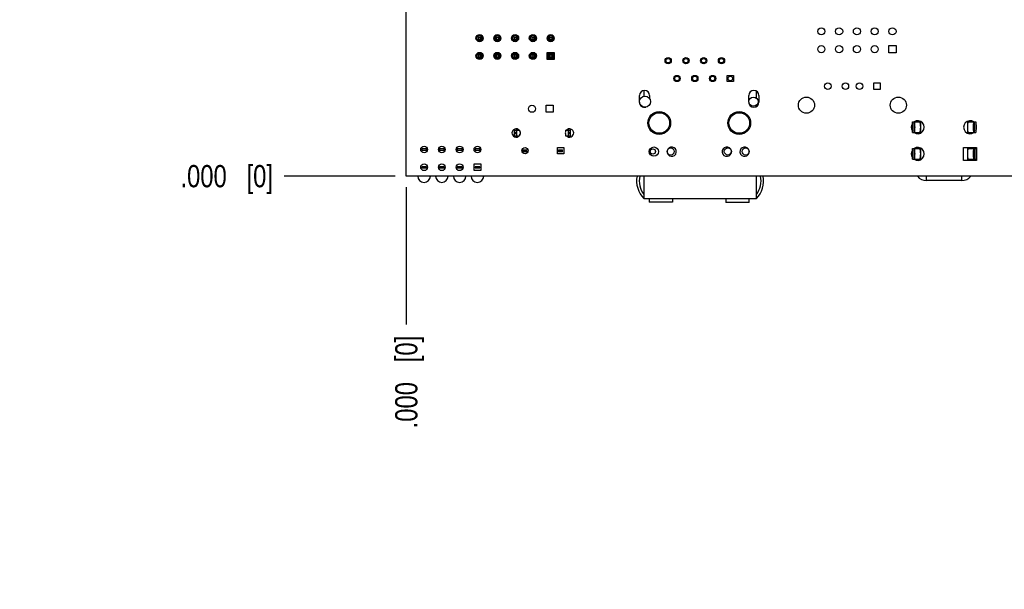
# Model space of a CAD drawing. Header units: inches. Extents: x 0 to 34, y 0 to 22.
# Tile 16 of 28: x 20.5 to 26, y 10.5 to 13.7. Entities that reach past the tile are written whole.
import ezdxf

# ---------------------------------------------------------------- set-up
doc = ezdxf.new("R2010")
doc.units = ezdxf.units.IN
doc.header["$LTSCALE"] = 1.87
doc.header["$MEASUREMENT"] = 0
doc.layers.get('0').update_dxf_attribs({"linetype": 'CONTINUOUS'})
doc.layers.add('DIMENSIONS', color=7, linetype='CONTINUOUS')
doc.styles.get("Standard").update_dxf_attribs({"font": 'txt', "width": 0.8})
doc.dimstyles.new('DIMSTYLE_2', dxfattribs={"dimtxt": 0.125, "dimasz": 0.18, "dimexe": 0.18, "dimexo": 0.0625, "dimgap": 0.09, "dimtad": 0, "dimtih": 1, "dimtoh": 1, "dimdec": 3, "dimzin": 4, "dimdsep": 46, "dimtxsty": 'STANDARD', "dimblk": '_FILLED', "dimblk1": '_FILLED', "dimblk2": '_FILLED', "dimcen": 0.09, "dimadec": 0, "dimazin": 0, "dimtp": 0.01, "dimtm": 0.01, "dimtfac": 1, "dimtdec": 3, "dimtofl": 0, "dimtmove": 0, "dimatfit": 3, "dimldrblk": '_FILLED', "dimfxl": 1, "dimtolj": 1, "dimtzin": 4, "dimarcsym": 0})

# ---------------------------------------------------------------- blocks, each defined once
blk = doc.blocks.new('*D3')
at = {"layer": 'DIMENSIONS', "color": 2, "linetype": 'CONTINUOUS'}
blk.add_line((28.6866, 12.7347), (28.6866, 11.9625), dxfattribs=at)
at = {"layer": 'DIMENSIONS', "color": 2, "linetype": 'CONTINUOUS', "insert": (28.6241, 11.9), "char_height": 0.125, "width": 1.425, "attachment_point": 3, "rotation": 90, "line_spacing_factor": 0.9}
blk.add_mtext('6.050{\\Ftxt.shx;\\W1.000000;\\H0.125000; }[153.67]', dxfattribs=at)
blk = doc.blocks.new('_FILLED')
at = {"color": 0, "linetype": 'BYBLOCK'}
blk.add_solid([(0, 0), (-1, 0.174), (-1, -0.174)], dxfattribs=at)
blk = doc.blocks.new('*D4')
at = {"layer": 'DIMENSIONS', "color": 2, "linetype": 'CONTINUOUS'}
blk.add_line((22.6366, 12.7347), (22.6366, 11.9625), dxfattribs=at)
at = {"layer": 'DIMENSIONS', "color": 2, "linetype": 'CONTINUOUS', "insert": (22.5741, 11.9), "char_height": 0.125, "width": 0.825, "attachment_point": 3, "rotation": 90, "line_spacing_factor": 0.9}
blk.add_mtext('.000{\\Ftxt.shx;\\W1.000000;\\H0.125000; }[0]', dxfattribs=at)
blk = doc.blocks.new('*D8')
at = {"layer": 'DIMENSIONS', "color": 2, "linetype": 'CONTINUOUS'}
blk.add_line((22.5741, 16.8472), (21.9491, 16.8472), dxfattribs=at)
at = {"layer": 'DIMENSIONS', "color": 2, "linetype": 'CONTINUOUS', "insert": (21.8866, 16.9097), "char_height": 0.125, "width": 1.425, "attachment_point": 3, "line_spacing_factor": 0.9}
blk.add_mtext('4.050{\\Ftxt.shx;\\W1.000000;\\H0.125000; }[102.87]', dxfattribs=at)
blk = doc.blocks.new('*D9')
at = {"layer": 'DIMENSIONS', "color": 2, "linetype": 'CONTINUOUS'}
blk.add_line((22.5741, 12.7972), (21.9491, 12.7972), dxfattribs=at)
at = {"layer": 'DIMENSIONS', "color": 2, "linetype": 'CONTINUOUS', "insert": (21.8866, 12.8597), "char_height": 0.125, "width": 0.825, "attachment_point": 3, "line_spacing_factor": 0.9}
blk.add_mtext('.000{\\Ftxt.shx;\\W1.000000;\\H0.125000; }[0]', dxfattribs=at)
blk = doc.blocks.new('*D10')
at = {"layer": 'DIMENSIONS', "color": 2, "linetype": 'CONTINUOUS'}
blk.add_line((22.575, 16.6712), (21.9491, 16.6712), dxfattribs=at)
at = {"layer": 'DIMENSIONS', "color": 2, "linetype": 'CONTINUOUS', "insert": (21.8866, 16.7337), "char_height": 0.125, "width": 1.225, "attachment_point": 3, "line_spacing_factor": 0.9}
blk.add_mtext('3.874{\\Ftxt.shx;\\W1.000000;\\H0.125000; }[98.4]', dxfattribs=at)
blk = doc.blocks.new('*D11')
at = {"layer": 'DIMENSIONS', "color": 2, "linetype": 'CONTINUOUS'}
blk.add_line((22.575, 13.8472), (21.9491, 13.8472), dxfattribs=at)
at = {"layer": 'DIMENSIONS', "color": 2, "linetype": 'CONTINUOUS', "insert": (21.8866, 13.9097), "char_height": 0.125, "width": 1.325, "attachment_point": 3, "line_spacing_factor": 0.9}
blk.add_mtext('1.050{\\Ftxt.shx;\\W1.000000;\\H0.125000; }[26.67]', dxfattribs=at)
blk = doc.blocks.new('*D50')
at = {"layer": 'DIMENSIONS', "color": 2, "linetype": 'CONTINUOUS'}
for p, q in [((22.9057, 16.6062), (22.5511, 16.506)), ((24.025, 16.6062), (22.9057, 16.6062)), ((22.5511, 16.506), (21.9491, 16.506))]:
    blk.add_line(p, q, dxfattribs=at)
at = {"layer": 'DIMENSIONS', "color": 2, "linetype": 'CONTINUOUS', "insert": (21.8866, 16.5685), "char_height": 0.125, "width": 1.325, "attachment_point": 3, "line_spacing_factor": 0.9}
blk.add_mtext('3.809{\\Ftxt.shx;\\W1.000000;\\H0.125000; }[96.75]', dxfattribs=at)

msp = doc.modelspace()

# ---------------------------------------------------------------- linework, layer by layer
at = {"color": 7, "linetype": 'CONTINUOUS'}
for p, q in [((22.6366, 12.7972), (22.6366, 16.8472)), ((23.0318, 13.5835), (23.0318, 13.5625)), ((23.0363, 13.5855), (23.0428, 13.579)), ((23.0363, 13.5605), (23.0363, 13.5855)), ((23.0613, 13.5855), (23.0363, 13.5855)), ((23.0593, 13.59), (23.0383, 13.59)), ((23.0428, 13.579), (23.0428, 13.567)), ((23.0428, 13.579), (23.0548, 13.579)), ((23.0613, 13.5855), (23.0548, 13.579)), ((23.0548, 13.579), (23.0548, 13.567)), ((23.0613, 13.5605), (23.0613, 13.5855)), ((23.0658, 13.5625), (23.0658, 13.5835)), ((23.1318, 13.5835), (23.1318, 13.5625)), ((23.1363, 13.5605), (23.1363, 13.5855)), ((23.1363, 13.5855), (23.1428, 13.579)), ((23.1613, 13.5855), (23.1363, 13.5855)), ((23.1593, 13.59), (23.1383, 13.59)), ((23.1428, 13.579), (23.1428, 13.567)), ((23.1428, 13.579), (23.1548, 13.579)), ((23.1613, 13.5855), (23.1548, 13.579)), ((23.1548, 13.579), (23.1548, 13.567)), ((23.1613, 13.5605), (23.1613, 13.5855)), ((23.1658, 13.5625), (23.1658, 13.5835)), ((23.2318, 13.5835), (23.2318, 13.5625)), ((23.2363, 13.5605), (23.2363, 13.5855)), ((23.2363, 13.5855), (23.2428, 13.579)), ((23.2613, 13.5855), (23.2363, 13.5855)), ((23.2593, 13.59), (23.2383, 13.59)), ((23.2428, 13.579), (23.2428, 13.567)), ((23.2428, 13.579), (23.2548, 13.579)), ((23.2613, 13.5855), (23.2548, 13.579)), ((23.2548, 13.579), (23.2548, 13.567)), ((23.2613, 13.5605), (23.2613, 13.5855)), ((23.2658, 13.5625), (23.2658, 13.5835)), ((23.3318, 13.5835), (23.3318, 13.5625)), ((23.3363, 13.5855), (23.3428, 13.579)), ((23.3363, 13.5605), (23.3363, 13.5855)), ((23.3613, 13.5855), (23.3363, 13.5855)), ((23.3593, 13.59), (23.3383, 13.59)), ((23.3428, 13.579), (23.3428, 13.567)), ((23.3428, 13.579), (23.3548, 13.579)), ((23.3613, 13.5855), (23.3548, 13.579)), ((23.3548, 13.579), (23.3548, 13.567)), ((23.3613, 13.5605), (23.3613, 13.5855)), ((23.3658, 13.5625), (23.3658, 13.5835)), ((23.4318, 13.5835), (23.4318, 13.5625)), ((23.4363, 13.5605), (23.4363, 13.5855)), ((23.4363, 13.5855), (23.4428, 13.579)), ((23.4613, 13.5855), (23.4363, 13.5855)), ((23.4593, 13.59), (23.4383, 13.59)), ((23.4428, 13.579), (23.4428, 13.567)), ((23.4428, 13.579), (23.4548, 13.579)), ((23.4613, 13.5855), (23.4548, 13.579)), ((23.4548, 13.579), (23.4548, 13.567)), ((23.4613, 13.5605), (23.4613, 13.5855)), ((23.4658, 13.5625), (23.4658, 13.5835)), ((23.0428, 13.567), (23.0363, 13.5605)), ((23.0613, 13.5605), (23.0363, 13.5605)), ((23.0383, 13.556), (23.0593, 13.556)), ((23.0428, 13.567), (23.0548, 13.567)), ((23.0548, 13.567), (23.0613, 13.5605)), ((23.1428, 13.567), (23.1363, 13.5605)), ((23.1613, 13.5605), (23.1363, 13.5605)), ((23.1383, 13.556), (23.1593, 13.556)), ((23.1428, 13.567), (23.1548, 13.567)), ((23.1548, 13.567), (23.1613, 13.5605)), ((23.2428, 13.567), (23.2363, 13.5605)), ((23.2613, 13.5605), (23.2363, 13.5605)), ((23.2383, 13.556), (23.2593, 13.556)), ((23.2428, 13.567), (23.2548, 13.567)), ((23.2548, 13.567), (23.2613, 13.5605)), ((23.3428, 13.567), (23.3363, 13.5605)), ((23.3613, 13.5605), (23.3363, 13.5605)), ((23.3383, 13.556), (23.3593, 13.556)), ((23.3428, 13.567), (23.3548, 13.567)), ((23.3548, 13.567), (23.3613, 13.5605)), ((23.4428, 13.567), (23.4363, 13.5605)), ((23.4613, 13.5605), (23.4363, 13.5605)), ((23.4383, 13.556), (23.4593, 13.556)), ((23.4428, 13.567), (23.4548, 13.567)), ((23.4548, 13.567), (23.4613, 13.5605)), ((25.3518, 13.531), (25.3918, 13.531)), ((25.3518, 13.491), (25.3518, 13.531)), ((25.3918, 13.531), (25.3918, 13.491)), ((23.0318, 13.4835), (23.0318, 13.4625)), ((23.0363, 13.4855), (23.0428, 13.479)), ((23.0363, 13.4605), (23.0363, 13.4855)), ((23.0613, 13.4855), (23.0363, 13.4855)), ((23.0428, 13.467), (23.0363, 13.4605)), ((23.0593, 13.49), (23.0383, 13.49)), ((23.0428, 13.479), (23.0428, 13.467)), ((23.0428, 13.479), (23.0548, 13.479)), ((23.0428, 13.467), (23.0548, 13.467)), ((23.0613, 13.4855), (23.0548, 13.479)), ((23.0548, 13.479), (23.0548, 13.467)), ((23.0548, 13.467), (23.0613, 13.4605)), ((23.0613, 13.4605), (23.0613, 13.4855)), ((23.0658, 13.4625), (23.0658, 13.4835)), ((23.1318, 13.4835), (23.1318, 13.4625)), ((23.1363, 13.4855), (23.1428, 13.479)), ((23.1363, 13.4605), (23.1363, 13.4855)), ((23.1613, 13.4855), (23.1363, 13.4855)), ((23.1428, 13.467), (23.1363, 13.4605)), ((23.1593, 13.49), (23.1383, 13.49)), ((23.1428, 13.479), (23.1428, 13.467)), ((23.1428, 13.479), (23.1548, 13.479)), ((23.1428, 13.467), (23.1548, 13.467)), ((23.1613, 13.4855), (23.1548, 13.479)), ((23.1548, 13.479), (23.1548, 13.467)), ((23.1548, 13.467), (23.1613, 13.4605)), ((23.1613, 13.4605), (23.1613, 13.4855)), ((23.1658, 13.4625), (23.1658, 13.4835)), ((23.2318, 13.4835), (23.2318, 13.4625)), ((23.2363, 13.4605), (23.2363, 13.4855)), ((23.2363, 13.4855), (23.2428, 13.479)), ((23.2613, 13.4855), (23.2363, 13.4855)), ((23.2428, 13.467), (23.2363, 13.4605)), ((23.2593, 13.49), (23.2383, 13.49)), ((23.2428, 13.479), (23.2428, 13.467)), ((23.2428, 13.479), (23.2548, 13.479)), ((23.2428, 13.467), (23.2548, 13.467)), ((23.2613, 13.4855), (23.2548, 13.479)), ((23.2548, 13.479), (23.2548, 13.467)), ((23.2548, 13.467), (23.2613, 13.4605)), ((23.2613, 13.4605), (23.2613, 13.4855)), ((23.2658, 13.4625), (23.2658, 13.4835)), ((23.3318, 13.4835), (23.3318, 13.4625)), ((23.3363, 13.4855), (23.3428, 13.479)), ((23.3363, 13.4605), (23.3363, 13.4855)), ((23.3613, 13.4855), (23.3363, 13.4855)), ((23.3428, 13.467), (23.3363, 13.4605)), ((23.3593, 13.49), (23.3383, 13.49)), ((23.3428, 13.479), (23.3428, 13.467)), ((23.3428, 13.479), (23.3548, 13.479)), ((23.3428, 13.467), (23.3548, 13.467)), ((23.3613, 13.4855), (23.3548, 13.479)), ((23.3548, 13.479), (23.3548, 13.467)), ((23.3548, 13.467), (23.3613, 13.4605)), ((23.3613, 13.4605), (23.3613, 13.4855)), ((23.3658, 13.4625), (23.3658, 13.4835)), ((23.4318, 13.49), (23.4288, 13.493)), ((23.4288, 13.453), (23.4288, 13.493)), ((23.4288, 13.493), (23.4688, 13.493)), ((23.4318, 13.49), (23.4318, 13.456)), ((23.4658, 13.49), (23.4318, 13.49)), ((23.4363, 13.4855), (23.4428, 13.479)), ((23.4363, 13.4605), (23.4363, 13.4855)), ((23.4613, 13.4855), (23.4363, 13.4855)), ((23.4428, 13.467), (23.4363, 13.4605)), ((23.4428, 13.479), (23.4428, 13.467)), ((23.4428, 13.479), (23.4548, 13.479)), ((23.4428, 13.467), (23.4548, 13.467)), ((23.4613, 13.4855), (23.4548, 13.479)), ((23.4548, 13.479), (23.4548, 13.467)), ((23.4548, 13.467), (23.4613, 13.4605)), ((23.4613, 13.4605), (23.4613, 13.4855)), ((23.4688, 13.493), (23.4658, 13.49)), ((23.4658, 13.456), (23.4658, 13.49)), ((23.4688, 13.493), (23.4688, 13.453)), ((25.3918, 13.491), (25.3518, 13.491)), ((23.0613, 13.4605), (23.0363, 13.4605)), ((23.0383, 13.456), (23.0593, 13.456)), ((23.1613, 13.4605), (23.1363, 13.4605)), ((23.1383, 13.456), (23.1593, 13.456)), ((23.2613, 13.4605), (23.2363, 13.4605)), ((23.2383, 13.456), (23.2593, 13.456)), ((23.3613, 13.4605), (23.3363, 13.4605)), ((23.3383, 13.456), (23.3593, 13.456)), ((23.4318, 13.456), (23.4288, 13.453)), ((23.4688, 13.453), (23.4288, 13.453)), ((23.4318, 13.456), (23.4658, 13.456)), ((23.4613, 13.4605), (23.4363, 13.4605)), ((23.4658, 13.456), (23.4688, 13.453)), ((24.4423, 13.3285), (24.4423, 13.3635)), ((24.4423, 13.3635), (24.4773, 13.3635)), ((24.4773, 13.3635), (24.4773, 13.3285)), ((24.4773, 13.3285), (24.4423, 13.3285)), ((25.2663, 13.3212), (25.3023, 13.3212)), ((25.2663, 13.2852), (25.2663, 13.3212)), ((25.3023, 13.3212), (25.3023, 13.2852)), ((23.9488, 13.213), (23.9488, 13.251)), ((23.9723, 13.2791), (23.9723, 13.2461)), ((24.0058, 13.251), (24.0058, 13.2329)), ((24.5638, 13.213), (24.5638, 13.251)), ((24.6073, 13.2353), (24.6073, 13.2753)), ((24.6208, 13.251), (24.6208, 13.213)), ((25.3023, 13.2852), (25.2663, 13.2852)), ((23.4238, 13.156), (23.4238, 13.196)), ((23.4238, 13.196), (23.4638, 13.196)), ((23.4638, 13.196), (23.4638, 13.156)), ((23.9723, 13.186), (23.9723, 13.185)), ((24.6073, 13.1888), (24.6073, 13.1968)), ((23.4638, 13.156), (23.4238, 13.156)), ((25.4837, 13.1022), (25.5307, 13.1022)), ((25.4837, 13.0422), (25.4837, 13.1022)), ((25.493, 13.0422), (25.493, 13.1022)), ((25.4987, 13.1022), (25.4987, 13.1054)), ((25.5307, 13.0399), (25.5307, 13.1045)), ((25.7932, 13.1052), (25.7932, 13.0392)), ((25.7932, 13.1022), (25.8402, 13.1022)), ((25.8252, 13.1048), (25.8252, 13.1022)), ((25.831, 13.1022), (25.831, 13.0422)), ((25.8402, 13.1022), (25.8402, 13.0422)), ((23.2462, 13.0182), (23.2462, 13.0619)), ((23.2462, 13.0557), (23.2743, 13.0557)), ((23.2462, 13.0439), (23.258, 13.0439)), ((23.258, 13.036), (23.2462, 13.036)), ((23.2462, 13.0242), (23.2743, 13.0242)), ((23.258, 13.0168), (23.258, 13.0633)), ((23.2587, 13.0242), (23.2587, 13.0557)), ((23.2743, 13.0557), (23.2743, 13.0531)), ((23.2743, 13.0269), (23.2743, 13.0242)), ((23.2765, 13.049), (23.2765, 13.0311)), ((23.5331, 13.0557), (23.5331, 13.0491)), ((23.5331, 13.0557), (23.5612, 13.0557)), ((23.5331, 13.031), (23.5331, 13.0242)), ((23.5331, 13.0242), (23.5612, 13.0242)), ((23.5487, 13.0242), (23.5487, 13.0557)), ((23.5494, 13.0172), (23.5494, 13.0629)), ((23.5494, 13.0439), (23.5612, 13.0439)), ((23.5612, 13.036), (23.5494, 13.036)), ((23.5612, 13.0174), (23.5612, 13.0626)), ((25.4837, 13.0422), (25.5307, 13.0422)), ((25.4987, 13.039), (25.4987, 13.0422)), ((25.7932, 13.0422), (25.8402, 13.0422)), ((25.8252, 13.0422), (25.8252, 13.0396)), ((22.7233, 12.9501), (22.7233, 12.9442)), ((22.7503, 12.9501), (22.7233, 12.9501)), ((22.7233, 12.9442), (22.7503, 12.9442)), ((22.7503, 12.9442), (22.7503, 12.9501)), ((22.8233, 12.9501), (22.8233, 12.9442)), ((22.8503, 12.9501), (22.8233, 12.9501)), ((22.8233, 12.9442), (22.8503, 12.9442)), ((22.8503, 12.9442), (22.8503, 12.9501)), ((22.9233, 12.9501), (22.9233, 12.9442)), ((22.9503, 12.9501), (22.9233, 12.9501)), ((22.9233, 12.9442), (22.9503, 12.9442)), ((22.9503, 12.9442), (22.9503, 12.9501)), ((23.0233, 12.9501), (23.0233, 12.9442)), ((23.0503, 12.9501), (23.0233, 12.9501)), ((23.0233, 12.9442), (23.0503, 12.9442)), ((23.0503, 12.9442), (23.0503, 12.9501)), ((23.2915, 12.934), (23.2915, 12.9458)), ((23.2915, 12.9458), (23.3151, 12.9458)), ((23.3151, 12.934), (23.2915, 12.934)), ((23.2994, 12.934), (23.2994, 12.9458)), ((23.3073, 12.934), (23.3073, 12.9458)), ((23.3151, 12.934), (23.3151, 12.9458)), ((23.4873, 12.9225), (23.4873, 12.9575)), ((23.4873, 12.9575), (23.5223, 12.9575)), ((23.5223, 12.9225), (23.4873, 12.9225)), ((23.4923, 12.934), (23.4923, 12.9458)), ((23.4923, 12.9458), (23.5159, 12.9458)), ((23.5159, 12.934), (23.4923, 12.934)), ((23.5002, 12.934), (23.5002, 12.9458)), ((23.508, 12.934), (23.508, 12.9458)), ((23.5159, 12.934), (23.5159, 12.9458)), ((23.5223, 12.9575), (23.5223, 12.9225)), ((25.4837, 12.9522), (25.5307, 12.9522)), ((25.4837, 12.8922), (25.4837, 12.9522)), ((25.493, 12.8922), (25.493, 12.9522)), ((25.4987, 12.9522), (25.4987, 12.9554)), ((25.5307, 12.8899), (25.5307, 12.9545)), ((25.7724, 12.9587), (25.8454, 12.9587)), ((25.7724, 12.8857), (25.7724, 12.9587)), ((25.7932, 12.9587), (25.7932, 12.8857)), ((25.7932, 12.9522), (25.8402, 12.9522)), ((25.8252, 12.9587), (25.8252, 12.9522)), ((25.831, 12.9522), (25.831, 12.8922)), ((25.8402, 12.9522), (25.8402, 12.8922)), ((25.8454, 12.9587), (25.8454, 12.8857)), ((23.0178, 12.8282), (23.0178, 12.8662)), ((23.0178, 12.8662), (23.0558, 12.8662)), ((23.0558, 12.8662), (23.0558, 12.8282)), ((25.4837, 12.8922), (25.5307, 12.8922)), ((25.4987, 12.889), (25.4987, 12.8922)), ((25.8454, 12.8857), (25.7724, 12.8857)), ((25.7932, 12.8922), (25.8402, 12.8922)), ((25.8252, 12.8922), (25.8252, 12.8857)), ((28.6866, 12.7972), (22.6366, 12.7972)), ((22.7233, 12.8501), (22.7233, 12.8442)), ((22.7503, 12.8501), (22.7233, 12.8501)), ((22.7233, 12.8442), (22.7503, 12.8442)), ((22.7503, 12.8442), (22.7503, 12.8501)), ((22.8233, 12.8501), (22.8233, 12.8442)), ((22.8503, 12.8501), (22.8233, 12.8501)), ((22.8233, 12.8442), (22.8503, 12.8442)), ((22.8503, 12.8442), (22.8503, 12.8501)), ((22.9233, 12.8501), (22.9233, 12.8442)), ((22.9503, 12.8501), (22.9233, 12.8501)), ((22.9233, 12.8442), (22.9503, 12.8442)), ((22.9503, 12.8442), (22.9503, 12.8501)), ((23.0558, 12.8282), (23.0178, 12.8282)), ((23.0233, 12.8501), (23.0233, 12.8442)), ((23.0503, 12.8501), (23.0233, 12.8501)), ((23.0233, 12.8442), (23.0503, 12.8442)), ((23.0503, 12.8442), (23.0503, 12.8501)), ((23.9723, 12.7972), (23.9723, 12.671)), ((24.6073, 12.671), (24.6073, 12.7972)), ((25.5627, 12.7722), (25.5627, 12.7972)), ((25.7612, 12.7722), (25.7612, 12.7972)), ((25.7612, 12.7722), (25.5627, 12.7722)), ((23.9723, 12.671), (24.6073, 12.671)), ((24.0038, 12.671), (24.0038, 12.651)), ((24.1348, 12.651), (24.0038, 12.651)), ((24.1348, 12.671), (24.1348, 12.651)), ((24.4348, 12.671), (24.4348, 12.65)), ((24.5658, 12.65), (24.4348, 12.65)), ((24.5658, 12.65), (24.5658, 12.671))]:
    msp.add_line(p, q, dxfattribs=at)
for centre, radius in [((24.9718, 13.611), 0.02), ((25.0718, 13.611), 0.02), ((25.1718, 13.611), 0.02), ((25.2718, 13.611), 0.02), ((25.3718, 13.611), 0.02), ((23.0488, 13.573), 0.02), ((23.1488, 13.573), 0.02), ((23.2488, 13.573), 0.02), ((23.3488, 13.573), 0.02), ((23.4488, 13.573), 0.02), ((24.9718, 13.511), 0.02), ((25.0718, 13.511), 0.02), ((25.1718, 13.511), 0.02), ((25.2718, 13.511), 0.02), ((23.0488, 13.473), 0.02), ((23.1488, 13.473), 0.02), ((23.2488, 13.473), 0.02), ((23.3488, 13.473), 0.02), ((24.1098, 13.446), 0.0175), ((24.2098, 13.446), 0.0175), ((24.3098, 13.446), 0.0175), ((24.4098, 13.446), 0.0175), ((24.1098, 13.446), 0.0125), ((24.2098, 13.446), 0.0125), ((24.3098, 13.446), 0.0125), ((24.4098, 13.446), 0.0125), ((24.1598, 13.346), 0.0175), ((24.1598, 13.346), 0.0125), ((24.2598, 13.346), 0.0175), ((24.2598, 13.346), 0.0125), ((24.3598, 13.346), 0.0175), ((24.3598, 13.346), 0.0125), ((24.4598, 13.346), 0.0125), ((25.0083, 13.3032), 0.018), ((25.1073, 13.3032), 0.018), ((25.1863, 13.3032), 0.018), ((23.9798, 13.216), 0.031), ((24.5898, 13.216), 0.026), ((24.8878, 13.1962), 0.0455), ((25.4048, 13.1962), 0.0455), ((23.3438, 13.176), 0.02), ((24.0598, 13.096), 0.064), ((24.0598, 13.096), 0.058), ((24.5098, 13.096), 0.064), ((24.5098, 13.096), 0.058), ((22.7368, 12.9472), 0.019), ((22.8368, 12.9472), 0.019), ((22.9368, 12.9472), 0.019), ((23.0368, 12.9472), 0.019), ((23.3048, 12.94), 0.0175), ((24.0298, 12.935), 0.0261), ((24.0238, 12.936), 0.015), ((24.1238, 12.936), 0.02), ((24.4458, 12.936), 0.02), ((24.5458, 12.936), 0.02), ((22.7368, 12.8472), 0.019), ((22.8368, 12.8472), 0.019), ((22.9368, 12.8472), 0.019)]:
    msp.add_circle(centre, radius, dxfattribs=at)
for centre, radius, start, end in [((23.9773, 13.251), 0.0285, 0, 180), ((24.5923, 13.251), 0.0285, 0, 180), ((23.9773, 13.213), 0.0285, 180, 283.3423), ((24.5923, 13.213), 0.0285, 180, 360), ((25.5139, 13.0722), 0.0365, 145.6499, 214.3501), ((25.5139, 13.0722), 0.0365, 235.2772, 124.7228), ((25.8089, 13.0722), 0.0365, 55.2772, 304.7228), ((25.8089, 13.0722), 0.0365, 329.2844, 30.7156), ((23.2548, 13.04), 0.0235, 41.7674, 317.6118), ((23.2548, 13.04), 0.0235, 326.1091, 33.8909), ((23.5548, 13.04), 0.0235, 157.2563, 202.7437), ((23.5548, 13.04), 0.0235, 222.3882, 138.2326), ((24.1298, 12.935), 0.0261, 174.197, 169.0641), ((24.4398, 12.935), 0.0261, 10.9359, 5.803), ((24.5398, 12.935), 0.0261, 10.9359, 5.803), ((25.5139, 12.9222), 0.0365, 145.6499, 214.3501), ((25.5139, 12.9222), 0.0365, 235.2772, 124.7228), ((22.7368, 12.7976), 0.0355, 180.6678, 359.3322), ((22.8368, 12.7976), 0.0355, 180.6678, 359.3322), ((22.9368, 12.7976), 0.0355, 180.6678, 359.3322), ((23.0368, 12.7976), 0.0355, 180.6678, 359.3322), ((24.0773, 12.771), 0.145, 169.605, 223.6028), ((24.0773, 12.771), 0.13, 168.3883, 216.1289), ((24.5023, 12.771), 0.145, 316.3972, 10.395), ((24.5023, 12.771), 0.13, 323.8711, 11.6117), ((25.5627, 12.8362), 0.064, 217.5545, 270), ((25.7612, 12.8362), 0.064, 270, 322.4451)]:
    msp.add_arc(centre, radius, start, end, dxfattribs=at)
for centre, start_param, end_param in [((25.4949, 13.0722), -3.141593, 0), ((25.5267, 13.0722), -3.141593, 0), ((25.7973, 13.0722), 0, 3.141593), ((25.829, 13.0722), 0, 3.141593), ((25.4949, 12.9222), -3.141593, 0), ((25.5267, 12.9222), -3.141593, 0), ((25.7973, 12.9222), 0, 3.141593), ((25.829, 12.9222), 0, 3.141593)]:
    msp.add_ellipse(centre, major_axis=(0, 0.03), ratio=0.127077, start_param=start_param, end_param=end_param, dxfattribs=at)

# ---------------------------------------------------------------- dimensions: what is measured, and where the dimension line sits
at = {"layer": 'DIMENSIONS', "color": 2, "linetype": 'CONTINUOUS'}
for feature_location, offset, dtype, origin, picture, middle in [((22.5741, 16.8472), (-0.625, 0), 0, (22.6366, 12.7972), '*D8', (20.8741, 16.8472)), ((22.575, 16.6712), (-0.6259, 0), 0, (22.6375, 12.7972), '*D10', (20.9741, 16.6712)), ((24.025, 16.6062), (-2.0759, -0.1002), 0, (24.0875, 12.7972), '*D50', (20.9241, 16.506)), ((22.575, 13.8472), (-0.6259, 0), 0, (22.6375, 12.7972), '*D11', (20.9241, 13.8472)), ((22.5741318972, 12.7971944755), (-0.625, 0), 0, (22.6366318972, 12.7971944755), '*D9', (21.2241318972, 12.7971944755)), ((22.6366318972, 12.7346944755), (0, -0.7721574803), 1, (22.6366318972, 12.7971944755), '*D4', (22.7486503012, 11.2640378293)), ((28.6866, 12.7347), (0, -0.7722), 1, (22.6366, 12.7972), '*D3', (28.8435, 10.9193))]:
    dim = msp.add_ordinate_dim(feature_location=feature_location, offset=offset, dtype=dtype, origin=origin, dimstyle='DIMSTYLE_2', dxfattribs=at)
    dim.commit()
    dim.dimension.update_dxf_attribs({"geometry": picture, "text_midpoint": middle})

doc.saveas('drawing.dxf')
